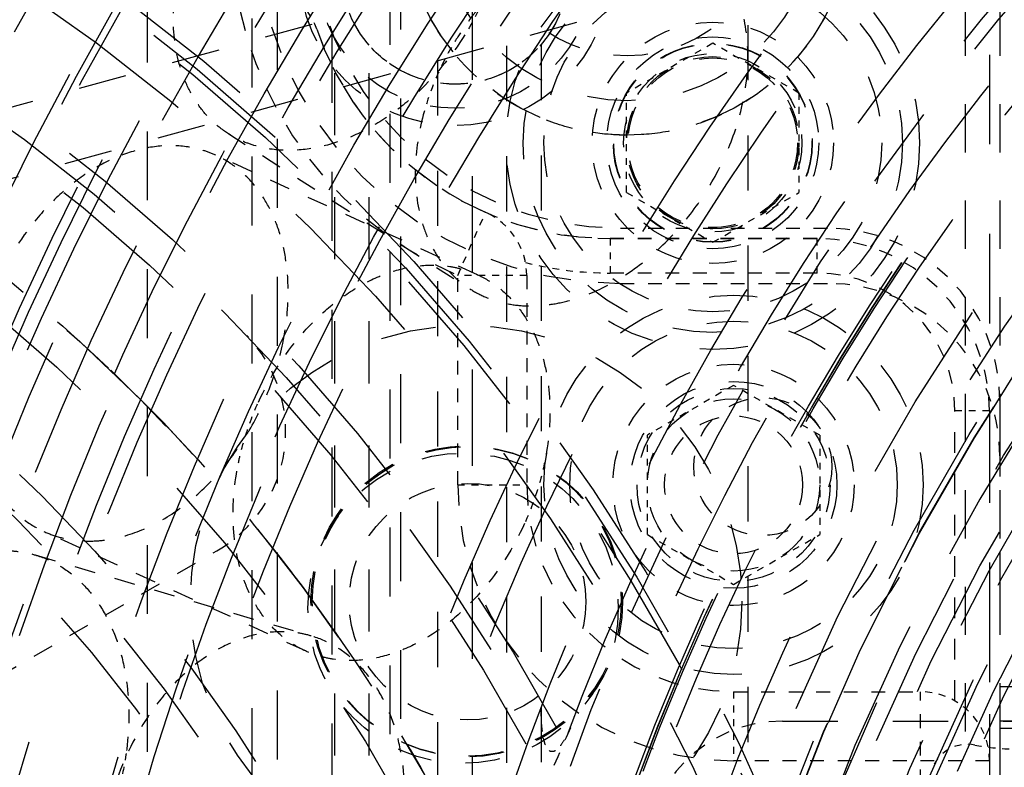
# Model space of a CAD drawing. Header units: millimetres. Extents: x 14186 to 17588, y 1400 to 3805.
# Tile 174 of 256: x 16359 to 16373, y 2733 to 2743. Entities that reach past the tile are written whole.
import ezdxf

# ---------------------------------------------------------------- set-up
doc = ezdxf.new("R2010")
doc.units = ezdxf.units.MM
doc.linetypes.add('HIDDEN', pattern=[0.2, 0.1, -0.1])
for name, color, linetype in [('1_17', 7, 'Continuous'), ('1_35', 7, 'Continuous'), ('1_37', 7, 'Continuous'), ('1_51', 7, 'Continuous'), ('1_75_1', 7, 'Continuous'), ('1_80_153', 7, 'Continuous'), ('DEFAULT_2', 8, 'HIDDEN'), ('SHELL_52', 7, 'Continuous'), ('SHELL_61_1', 7, 'Continuous')]:
    doc.layers.add(name, color=color, linetype=linetype)
doc.layers.add('dim', color=82, linetype='Continuous', lineweight=9)
doc.styles.get("Standard").update_dxf_attribs({"font": 'arial.ttf'})
doc.dimstyles.new('ISO-25', dxfattribs={"dimtxt": 2.5, "dimasz": 2.5, "dimexe": 1.25, "dimexo": 0.625, "dimtad": 1, "dimtxsty": 'Standard', "dimcen": 2.5, "dimadec": 0, "dimazin": 0, "dimtfac": 1, "dimtmove": 0, "dimatfit": 3, "dimfxl": 1, "dimarcsym": 0})

# ---------------------------------------------------------------- blocks, each defined once
blk = doc.blocks.new('*D24')
at = {"layer": 'Defpoints', "color": 0, "transparency": 16777216}
for p in [(16328.859, 2985.593), (16472.816, 2454.767)]:
    blk.add_point(p, dxfattribs=at)
at = {"layer": 'dim', "color": 0, "linetype": 'Continuous', "lineweight": -2, "transparency": 16777216}
for p, q in [((16322.578, 3008.756), (16316.296, 3031.92)), ((16328.859, 2985.593), (16472.816, 2454.767)), ((16510.019, 2317.586), (16479.098, 2431.603))]:
    blk.add_line(p, q, dxfattribs=at)
at = {"layer": 'dim', "color": 0, "transparency": 16777216}
for points in [[(16326.438, 3009.803), (16318.717, 3007.709), (16328.859, 2985.593)], [(16482.958, 2432.65), (16475.237, 2430.556), (16472.816, 2454.767)]]:
    blk.add_solid(points, dxfattribs=at)
at = {"layer": 'dim', "color": 0, "transparency": 16777216, "insert": (16518.28, 2368.594), "char_height": 30, "attachment_point": 5, "rotation": 285.1733}
blk.add_mtext('360%%D', dxfattribs=at)
blk = doc.blocks.new('*D27')
at = {"layer": 'Defpoints', "color": 0, "transparency": 16777216}
for p in [(17053.851, 3119.687), (16297.825, 2320.672)]:
    blk.add_point(p, dxfattribs=at)
at = {"layer": 'dim', "color": 0, "linetype": 'Continuous', "lineweight": -2, "transparency": 16777216}
for p, q in [((17253.469, 3330.657), (17070.346, 3137.12)), ((16297.825, 2320.672), (17053.851, 3119.687)), ((16281.33, 2303.239), (16264.835, 2285.806))]:
    blk.add_line(p, q, dxfattribs=at)
at = {"layer": 'dim', "color": 0, "transparency": 16777216}
for points in [[(17067.44, 3139.87), (17073.251, 3134.371), (17053.851, 3119.687)], [(16278.424, 2305.989), (16284.235, 2300.49), (16297.825, 2320.672)]]:
    blk.add_solid(points, dxfattribs=at)
at = {"layer": 'dim', "color": 0, "transparency": 16777216, "insert": (17191.287, 3297.171), "char_height": 30, "attachment_point": 5, "rotation": 46.5835}
blk.add_mtext('∅1100', dxfattribs=at)
blk = doc.blocks.new('*D28')
at = {"layer": 'Defpoints', "color": 0, "transparency": 16777216}
for p in [(17217.995, 2998.669), (16133.681, 2441.691)]:
    blk.add_point(p, dxfattribs=at)
at = {"layer": 'dim', "color": 0, "linetype": 'Continuous', "lineweight": -2, "transparency": 16777216}
for p, q in [((17380.14, 3081.958), (17239.343, 3009.635)), ((16133.681, 2441.691), (17217.995, 2998.669)), ((16112.333, 2430.725), (16090.984, 2419.759))]:
    blk.add_line(p, q, dxfattribs=at)
at = {"layer": 'dim', "color": 0, "transparency": 16777216}
for points in [[(17237.515, 3013.193), (17241.17, 3006.077), (17217.995, 2998.669)], [(16110.505, 2434.283), (16114.16, 2427.167), (16133.681, 2441.691)]]:
    blk.add_solid(points, dxfattribs=at)
at = {"layer": 'dim', "color": 0, "transparency": 16777216, "insert": (17310.293, 3070.985), "char_height": 30, "attachment_point": 5, "rotation": 27.1882}
blk.add_mtext('∅1219', dxfattribs=at)

msp = doc.modelspace()

# ---------------------------------------------------------------- linework, layer by layer
for centre, radius in [((16675.838, 2720.18), 609.5), ((16675.838, 2720.18), 550), ((16400.838, 2720.18), 275)]:
    msp.add_circle(centre, radius)
at = {"layer": '1_17', "color": 8, "linetype": 'HIDDEN', "ltscale": 44}
msp.add_circle((16400.838, 2720.18), 55, dxfattribs=at)
at = {"layer": '1_17', "color": 8, "linetype": 'HIDDEN', "ltscale": 43}
msp.add_circle((16400.838, 2720.18), 54.5, dxfattribs=at)
at = {"layer": '1_17', "color": 8, "linetype": 'HIDDEN', "ltscale": 38}
msp.add_circle((16400.838, 2720.18), 47, dxfattribs=at)
at = {"layer": '1_17', "color": 8, "linetype": 'HIDDEN', "ltscale": 37}
for radius in [46.9, 46.8, 46.143, 46]:
    msp.add_circle((16400.838, 2720.18), radius, dxfattribs=at)
at = {"layer": '1_17', "color": 8, "linetype": 'HIDDEN', "ltscale": 36}
msp.add_circle((16400.838, 2720.18), 45, dxfattribs=at)
at = {"layer": '1_17', "color": 8, "linetype": 'HIDDEN', "ltscale": 35}
msp.add_circle((16400.838, 2720.18), 44.4, dxfattribs=at)
at = {"layer": '1_17', "color": 8, "linetype": 'HIDDEN', "ltscale": 34}
msp.add_circle((16400.838, 2720.18), 42.9, dxfattribs=at)
at = {"layer": '1_35', "color": 8, "linetype": 'HIDDEN', "ltscale": 23}
msp.add_circle((16400.838, 2720.18), 29, dxfattribs=at)
at = {"layer": '1_37', "color": 8, "linetype": 'HIDDEN'}
for p, q in [((16368.826, 2743.013), (16367.576, 2742.291)), ((16370.076, 2742.291), (16368.826, 2743.013)), ((16367.576, 2740.848), (16367.576, 2742.291)), ((16370.076, 2742.291), (16370.076, 2740.848)), ((16367.576, 2740.848), (16368.826, 2740.126)), ((16368.826, 2740.126), (16370.076, 2740.848))]:
    msp.add_line(p, q, dxfattribs=at)
at = {"layer": '1_37', "color": 8, "linetype": 'HIDDEN', "ltscale": 7}
msp.add_circle((16368.826, 2741.569), 2.75, dxfattribs=at)
at = {"layer": '1_37', "color": 8, "linetype": 'HIDDEN', "ltscale": 6}
msp.add_circle((16368.826, 2741.569), 2.45, dxfattribs=at)
at = {"layer": '1_37', "color": 8, "linetype": 'HIDDEN', "ltscale": 5}
for radius in [1.537, 1.443, 1.437]:
    msp.add_circle((16368.826, 2741.569), radius, dxfattribs=at)
at = {"layer": '1_37', "color": 8, "linetype": 'HIDDEN', "ltscale": 4}
for radius in [1.293, 1.25]:
    msp.add_circle((16368.826, 2741.569), radius, dxfattribs=at)
at = {"layer": '1_51', "color": 8, "linetype": 'HIDDEN', "ltscale": 33}
for radius in [41.9, 41.4]:
    msp.add_circle((16400.838, 2720.18), radius, dxfattribs=at)
at = {"layer": '1_51', "color": 8, "linetype": 'HIDDEN', "ltscale": 31}
msp.add_circle((16400.838, 2720.18), 38.657, dxfattribs=at)
at = {"layer": '1_51', "color": 8, "linetype": 'HIDDEN', "ltscale": 27}
for radius in [34, 33.5]:
    msp.add_circle((16400.838, 2720.18), radius, dxfattribs=at)
at = {"layer": '1_51', "color": 8, "linetype": 'HIDDEN', "ltscale": 26}
msp.add_circle((16400.838, 2720.18), 32.5, dxfattribs=at)
at = {"layer": '1_51', "color": 8, "linetype": 'HIDDEN', "ltscale": 4}
for centre, radius in [((16368.826, 2741.569), 1.23), ((16365.268, 2734.913), 1.716)]:
    msp.add_circle(centre, radius, dxfattribs=at)
at = {"layer": '1_51', "color": 8, "linetype": 'HIDDEN', "ltscale": 29}
msp.add_arc((16400.838, 2720.18), 38, 356.25, 341.25, dxfattribs=at)
at = {"layer": '1_51', "color": 8, "linetype": 'HIDDEN', "ltscale": 25}
msp.add_arc((16400.838, 2720.18), 33, 356.25, 341.25, dxfattribs=at)
at = {"layer": '1_75_1', "color": 8, "linetype": 'HIDDEN', "ltscale": 3}
msp.add_line((16358.999, 2735.592), (16363.002, 2734.416), dxfattribs=at)
at = {"layer": '1_75_1', "color": 8, "linetype": 'HIDDEN', "ltscale": 2}
for points, knots in [([(16356.118, 2733.311), (16356.227, 2733.681), (16356.464, 2734.213), (16356.913, 2734.812), (16357.294, 2735.176), (16357.708, 2735.448), (16358.142, 2735.617), (16358.512, 2735.663), (16358.795, 2735.641), (16358.932, 2735.611), (16358.999, 2735.591)], [0, 0, 0, 0, 0.28672, 0.423847, 0.553837, 0.675631, 0.789329, 0.896419, 0.948454, 1, 1, 1, 1]), ([(16358.999, 2735.591), (16359.115, 2735.557), (16359.343, 2735.459), (16359.646, 2735.231), (16359.904, 2734.93), (16360.109, 2734.566), (16360.257, 2734.149), (16360.375, 2733.528), (16360.364, 2733.038), (16360.318, 2732.713)], [0, 0, 0, 0, 0.105761, 0.214469, 0.328523, 0.449441, 0.577769, 0.713188, 1, 1, 1, 1]), ([(16363.002, 2734.416), (16362.935, 2734.436), (16362.798, 2734.466), (16362.515, 2734.488), (16362.145, 2734.441), (16361.711, 2734.273), (16361.297, 2734.001), (16360.916, 2733.636), (16360.467, 2733.037), (16360.23, 2732.506), (16360.121, 2732.135)], [0, 0, 0, 0, 0.051546, 0.103582, 0.210671, 0.324368, 0.446161, 0.576151, 0.713277, 1, 1, 1, 1]), ([(16364.321, 2731.538), (16364.367, 2731.863), (16364.378, 2732.353), (16364.26, 2732.974), (16364.112, 2733.39), (16363.906, 2733.755), (16363.649, 2734.056), (16363.346, 2734.284), (16363.118, 2734.382), (16363.002, 2734.416)], [0, 0, 0, 0, 0.286809, 0.422227, 0.550556, 0.671475, 0.785531, 0.894239, 1, 1, 1, 1])]:
    msp.add_open_spline(points, degree=3, knots=knots, dxfattribs=at)
at = {"layer": '1_75_1', "color": 8, "linetype": 'HIDDEN', "ltscale": 0.4}
msp.add_open_spline([(16360.318, 2732.713), (16360.311, 2732.663), (16360.279, 2732.461), (16360.232, 2732.262), (16360.189, 2732.115)], degree=3, knots=[0, 0, 0, 0, 0.248937, 1, 1, 1, 1], dxfattribs=at)
at = {"layer": '1_80_153', "color": 8, "linetype": 'HIDDEN', "ltscale": 34}
for radius in [42.5, 42]:
    msp.add_circle((16400.838, 2720.18), radius, dxfattribs=at)
at = {"layer": '1_80_153', "color": 8, "linetype": 'HIDDEN', "ltscale": 28}
msp.add_circle((16400.838, 2720.18), 35.3, dxfattribs=at)
at = {"layer": '1_80_153', "color": 8, "linetype": 'HIDDEN', "ltscale": 27}
for radius in [34, 33.5]:
    msp.add_circle((16400.838, 2720.18), radius, dxfattribs=at)
at = {"layer": '1_80_153', "color": 8, "linetype": 'HIDDEN', "ltscale": 26}
msp.add_circle((16400.838, 2720.18), 33, dxfattribs=at)
at = {"layer": '1_80_153', "color": 8, "linetype": 'HIDDEN', "ltscale": 25}
for radius in [31.33, 30.83]:
    msp.add_circle((16400.838, 2720.18), radius, dxfattribs=at)
at = {"layer": '1_80_153', "color": 8, "linetype": 'HIDDEN', "ltscale": 7}
msp.add_circle((16368.826, 2741.569), 3, dxfattribs=at)
at = {"layer": '1_80_153', "color": 8, "linetype": 'HIDDEN', "ltscale": 4}
msp.add_circle((16368.826, 2741.569), 1.75, dxfattribs=at)
at = {"layer": '1_80_153', "color": 8, "linetype": 'HIDDEN', "ltscale": 5}
msp.add_circle((16365.268, 2734.913), 2.25, dxfattribs=at)
at = {"layer": 'DEFAULT_2', "color": 8, "linetype": 'HIDDEN', "ltscale": 14}
msp.add_line((16365.338, 2774.683), (16365.338, 2665.677), dxfattribs=at)
at = {"layer": 'DEFAULT_2', "color": 8, "linetype": 'HIDDEN', "ltscale": 13}
msp.add_line((16372.838, 2771.447), (16372.838, 2668.913), dxfattribs=at)
at = {"layer": 'DEFAULT_2', "color": 8, "linetype": 'HIDDEN', "ltscale": 10}
for p, q in [((16363.303, 2761.147), (16363.303, 2679.212)), ((16364.302, 2679.212), (16364.302, 2761.147)), ((16362.145, 2680.37), (16362.145, 2759.99)), ((16364.144, 2759.989), (16364.144, 2680.371)), ((16360.622, 2759.735), (16360.622, 2680.625)), ((16362.512, 2680.626), (16362.512, 2759.734))]:
    msp.add_line(p, q, dxfattribs=at)
at = {"layer": 'DEFAULT_2', "color": 8, "linetype": 'HIDDEN', "ltscale": 9}
for p, q in [((16363.338, 2755.18), (16363.338, 2685.18)), ((16363.838, 2755.18), (16363.838, 2685.18))]:
    msp.add_line(p, q, dxfattribs=at)
at = {"layer": 'DEFAULT_2', "color": 8, "linetype": 'HIDDEN', "ltscale": 7}
for p, q in [((16336.701, 2736.021), (16392.222, 2751.362)), ((16392.489, 2750.398), (16336.967, 2735.057)), ((16372.488, 2746.33), (16372.488, 2694.03)), ((16372.988, 2746.33), (16372.988, 2694.03))]:
    msp.add_line(p, q, dxfattribs=at)
at = {"layer": 'DEFAULT_2', "color": 8, "linetype": 'HIDDEN', "ltscale": 8}
for p, q in [((16364.838, 2689.164), (16364.838, 2751.196)), ((16365.838, 2689.374), (16365.838, 2750.986)), ((16366.338, 2750.986), (16366.338, 2689.374)), ((16369.338, 2728.077), (16369.338, 2749.351)), ((16369.839, 2733.181), (16391.839, 2733.181))]:
    msp.add_line(p, q, dxfattribs=at)
at = {"layer": 'DEFAULT_2', "color": 8, "linetype": 'HIDDEN', "ltscale": 3}
for p, q in [((16361.792, 2741.707), (16365.301, 2739.452)), ((16365.413, 2739.656), (16361.618, 2741.389)), ((16362.921, 2734.198), (16359.126, 2735.931)), ((16377.488, 2733.68), (16372.988, 2733.68)), ((16377.376, 2733.18), (16372.988, 2733.18)), ((16372.988, 2733.08), (16377.354, 2733.08))]:
    msp.add_line(p, q, dxfattribs=at)
at = {"layer": 'DEFAULT_2', "color": 8, "linetype": 'HIDDEN', "ltscale": 2}
for p, q in [((16367.488, 2740.33), (16370.488, 2740.33)), ((16370.338, 2740.18), (16367.338, 2740.18)), ((16367.488, 2739.53), (16370.488, 2739.53))]:
    msp.add_line(p, q, dxfattribs=at)
at = {"layer": 'DEFAULT_2', "color": 8, "linetype": 'HIDDEN'}
for p, q in [((16369.127, 2738.051), (16367.877, 2737.329)), ((16370.377, 2737.329), (16369.127, 2738.051)), ((16367.877, 2735.886), (16367.877, 2737.329)), ((16370.377, 2737.329), (16370.377, 2735.886)), ((16367.877, 2735.886), (16369.127, 2735.164)), ((16369.127, 2735.164), (16370.377, 2735.886))]:
    msp.add_line(p, q, dxfattribs=at)
at = {"layer": 'DEFAULT_2', "color": 8, "linetype": 'HIDDEN', "ltscale": 0.001}
msp.add_line((16369.839, 2733.182), (16369.839, 2733.181), dxfattribs=at)
at = {"layer": 'DEFAULT_2', "color": 8, "linetype": 'HIDDEN', "ltscale": 45}
msp.add_circle((16400.838, 2720.18), 56, dxfattribs=at)
at = {"layer": 'DEFAULT_2', "color": 8, "linetype": 'HIDDEN', "ltscale": 44}
for radius in [55.5, 55]:
    msp.add_circle((16400.838, 2720.18), radius, dxfattribs=at)
at = {"layer": 'DEFAULT_2', "color": 8, "linetype": 'HIDDEN', "ltscale": 43}
msp.add_circle((16400.838, 2720.18), 54.5, dxfattribs=at)
at = {"layer": 'DEFAULT_2', "color": 8, "linetype": 'HIDDEN', "ltscale": 38}
for radius in [48, 47.707, 47.5, 47]:
    msp.add_circle((16400.838, 2720.18), radius, dxfattribs=at)
at = {"layer": 'DEFAULT_2', "color": 8, "linetype": 'HIDDEN', "ltscale": 37}
for radius in [46.9, 45.793]:
    msp.add_circle((16400.838, 2720.18), radius, dxfattribs=at)
at = {"layer": 'DEFAULT_2', "color": 8, "linetype": 'HIDDEN', "ltscale": 36}
for radius in [45.5, 45, 44.5]:
    msp.add_circle((16400.838, 2720.18), radius, dxfattribs=at)
at = {"layer": 'DEFAULT_2', "color": 8, "linetype": 'HIDDEN', "ltscale": 35}
for radius in [44, 43.8]:
    msp.add_circle((16400.838, 2720.18), radius, dxfattribs=at)
at = {"layer": 'DEFAULT_2', "color": 8, "linetype": 'HIDDEN', "ltscale": 34}
msp.add_circle((16400.838, 2720.18), 42.5, dxfattribs=at)
at = {"layer": 'DEFAULT_2', "color": 8, "linetype": 'HIDDEN', "ltscale": 33}
msp.add_circle((16400.838, 2720.18), 41.9, dxfattribs=at)
at = {"layer": 'DEFAULT_2', "color": 8, "linetype": 'HIDDEN', "ltscale": 29}
for radius in [36.931, 36.436, 35.75]:
    msp.add_circle((16400.838, 2720.18), radius, dxfattribs=at)
at = {"layer": 'DEFAULT_2', "color": 8, "linetype": 'HIDDEN', "ltscale": 28}
for radius in [35.3, 35.252, 35.25, 35.221, 35]:
    msp.add_circle((16400.838, 2720.18), radius, dxfattribs=at)
at = {"layer": 'DEFAULT_2', "color": 8, "linetype": 'HIDDEN', "ltscale": 27}
for radius in [34, 33.5]:
    msp.add_circle((16400.838, 2720.18), radius, dxfattribs=at)
at = {"layer": 'DEFAULT_2', "color": 8, "linetype": 'HIDDEN', "ltscale": 26}
for radius in [33.086, 33, 32.995, 32.5, 32.25, 32]:
    msp.add_circle((16400.838, 2720.18), radius, dxfattribs=at)
at = {"layer": 'DEFAULT_2', "color": 8, "linetype": 'HIDDEN', "ltscale": 25}
for radius in [31.85, 31.639, 31.25, 30.995]:
    msp.add_circle((16400.838, 2720.18), radius, dxfattribs=at)
at = {"layer": 'DEFAULT_2', "color": 8, "linetype": 'HIDDEN', "ltscale": 24}
for radius in [30.5, 30, 29.7, 29.5]:
    msp.add_circle((16400.838, 2720.18), radius, dxfattribs=at)
at = {"layer": 'DEFAULT_2', "color": 8, "linetype": 'HIDDEN', "ltscale": 23}
for centre, radius in [((16342.838, 2720.18), 29.1), ((16342.838, 2720.18), 29), ((16400.838, 2720.18), 29.05), ((16400.838, 2720.18), 29), ((16400.838, 2720.18), 28.75), ((16400.838, 2720.18), 28.7), ((16342.838, 2720.18), 28.5), ((16400.838, 2720.18), 28.5)]:
    msp.add_circle(centre, radius, dxfattribs=at)
at = {"layer": 'DEFAULT_2', "color": 8, "linetype": 'HIDDEN', "ltscale": 8}
for centre, radius in [((16367.586, 2744.929), 3.25), ((16365.248, 2734.922), 4)]:
    msp.add_circle(centre, radius, dxfattribs=at)
at = {"layer": 'DEFAULT_2', "color": 8, "linetype": 'HIDDEN', "ltscale": 22}
for radius in [28, 27.916]:
    msp.add_circle((16400.838, 2720.18), radius, dxfattribs=at)
at = {"layer": 'DEFAULT_2', "color": 8, "linetype": 'HIDDEN', "ltscale": 7}
for centre in [(16367.586, 2744.929), (16369.127, 2736.607)]:
    msp.add_circle(centre, 2.75, dxfattribs=at)
at = {"layer": 'DEFAULT_2', "color": 8, "linetype": 'HIDDEN', "ltscale": 5}
for centre, radius in [((16367.586, 2744.929), 2.1), ((16365.085, 2744.069), 2.25), ((16365.085, 2744.069), 2), ((16369.127, 2736.607), 1.5), ((16365.248, 2734.922), 2.25), ((16365.205, 2734.818), 2.25)]:
    msp.add_circle(centre, radius, dxfattribs=at)
at = {"layer": 'DEFAULT_2', "color": 8, "linetype": 'HIDDEN', "ltscale": 21}
msp.add_circle((16342.838, 2720.18), 26.75, dxfattribs=at)
at = {"layer": 'DEFAULT_2', "color": 8, "linetype": 'HIDDEN', "ltscale": 4}
for centre, radius in [((16365.085, 2744.069), 1.65), ((16369.127, 2736.607), 1.75), ((16369.127, 2736.607), 1.4), ((16369.127, 2736.607), 1.25)]:
    msp.add_circle(centre, radius, dxfattribs=at)
at = {"layer": 'DEFAULT_2', "color": 8, "linetype": 'HIDDEN', "ltscale": 20}
for radius in [25, 24.5]:
    msp.add_circle((16342.838, 2720.18), radius, dxfattribs=at)
at = {"layer": 'DEFAULT_2', "color": 8, "linetype": 'HIDDEN', "ltscale": 18}
for radius in [23, 22.5, 22]:
    msp.add_circle((16342.838, 2720.18), radius, dxfattribs=at)
at = {"layer": 'DEFAULT_2', "color": 8, "linetype": 'HIDDEN', "ltscale": 15}
for radius in [19, 18.5]:
    msp.add_circle((16342.838, 2720.18), radius, dxfattribs=at)
at = {"layer": 'DEFAULT_2', "color": 8, "linetype": 'HIDDEN', "ltscale": 6}
msp.add_circle((16369.127, 2736.607), 2.375, dxfattribs=at)
at = {"layer": 'DEFAULT_2', "color": 8, "linetype": 'HIDDEN', "ltscale": 14}
for radius in [18, 17.586, 17.5]:
    msp.add_circle((16342.838, 2720.18), radius, dxfattribs=at)
at = {"layer": 'DEFAULT_2', "color": 8, "linetype": 'HIDDEN', "ltscale": 3}
msp.add_circle((16369.551, 2736.872), 1, dxfattribs=at)
at = {"layer": 'DEFAULT_2', "color": 8, "linetype": 'HIDDEN', "ltscale": 31}
msp.add_arc((16400.838, 2720.18), 56.5, 236.727, 123.273, dxfattribs=at)
at = {"layer": 'DEFAULT_2', "color": 8, "linetype": 'HIDDEN', "ltscale": 29}
for radius in [49, 48.5]:
    msp.add_arc((16400.838, 2720.18), radius, 225.4807, 134.5193, dxfattribs=at)
at = {"layer": 'DEFAULT_2', "color": 8, "linetype": 'HIDDEN', "ltscale": 12}
msp.add_arc((16400.838, 2720.18), 36.25, 105.0899, 254.9101, dxfattribs=at)
at = {"layer": 'DEFAULT_2', "color": 8, "linetype": 'HIDDEN', "ltscale": 24}
msp.add_arc((16400.838, 2720.18), 32.475, 194.0749, 165.9251, dxfattribs=at)
at = {"layer": 'DEFAULT_2', "color": 8, "linetype": 'HIDDEN', "ltscale": 4}
for radius in [5.3, 4.5]:
    msp.add_arc((16367.488, 2744.83), radius, 180, 270, dxfattribs=at)
at = {"layer": 'DEFAULT_2', "color": 8, "linetype": 'HIDDEN', "ltscale": 0.9}
msp.add_arc((16362.136, 2742.893), 1, 18.9544, 90, dxfattribs=at)
at = {"layer": 'DEFAULT_2', "color": 8, "linetype": 'HIDDEN', "ltscale": 3}
msp.add_arc((16367.338, 2744.68), 4.5, 198.9544, 270, dxfattribs=at)
at = {"layer": 'DEFAULT_2', "color": 8, "linetype": 'HIDDEN', "ltscale": 2}
for centre, radius, start, end in [((16370.488, 2737.83), 2.5, 0, 90), ((16370.338, 2737.68), 2.5, 0, 90), ((16370.488, 2737.03), 2.5, 0, 90), ((16369.839, 2731.181), 2, 90, 180)]:
    msp.add_arc(centre, radius, start, end, dxfattribs=at)
at = {"layer": 'DEFAULT_2', "color": 8, "linetype": 'HIDDEN', "ltscale": 8}
msp.add_arc((16342.838, 2720.18), 18.971, 270, 90, dxfattribs=at)
at = {"layer": 'DEFAULT_2', "color": 8, "linetype": 'HIDDEN', "ltscale": 7}
msp.add_arc((16342.838, 2720.18), 17.034, 270, 90, dxfattribs=at)
at = {"layer": 'DEFAULT_2', "color": 8, "linetype": 'HIDDEN', "ltscale": 0.5}
msp.add_arc((16372.52, 2732.294), 0.55, 78.8119, 156.8384, dxfattribs=at)
at = {"layer": 'DEFAULT_2', "color": 8, "linetype": 'HIDDEN'}
msp.add_arc((16373.246, 2736.05), 3.275, 259.1015, 283.5354, dxfattribs=at)
at = {"layer": 'DEFAULT_2', "color": 8, "linetype": 'HIDDEN', "ltscale": 2}
msp.add_ellipse((16396.031, 2720.18), major_axis=(32.046, 0), ratio=0.988686, start_param=2.722081, end_param=2.79987, dxfattribs=at)
at = {"layer": 'DEFAULT_2', "color": 8, "linetype": 'HIDDEN', "ltscale": 4}
for points in [[(16367.586, 2741.679), (16367.374, 2741.681), (16366.948, 2741.722), (16366.132, 2741.966), (16365.228, 2742.572), (16364.506, 2743.653), (16364.252, 2744.929), (16364.506, 2746.205), (16365.228, 2747.286), (16366.132, 2747.891), (16366.948, 2748.135), (16367.374, 2748.177), (16367.586, 2748.179)], [(16367.586, 2748.179), (16367.799, 2748.176), (16368.224, 2748.135), (16369.041, 2747.891), (16369.945, 2747.286), (16370.667, 2746.205), (16370.921, 2744.928), (16370.667, 2743.652), (16369.945, 2742.571), (16369.041, 2741.966), (16368.224, 2741.722), (16367.799, 2741.681), (16367.586, 2741.679)]]:
    msp.add_open_spline(points, degree=3, knots=[0, 0, 0, 0, 0.062719, 0.12546, 0.250335, 0.375171, 0.500007, 0.62485, 0.749685, 0.874547, 0.937288, 1, 1, 1, 1], dxfattribs=at)
at = {"layer": 'DEFAULT_2', "color": 8, "linetype": 'HIDDEN', "ltscale": 10}
msp.add_open_spline([(16342.838, 2745.18), (16344.471, 2745.179), (16346.932, 2744.938), (16350.106, 2744.142), (16353.189, 2743.039), (16356.817, 2741.1), (16360.629, 2737.971), (16363.758, 2734.159), (16366.084, 2729.809), (16367.515, 2725.088), (16367.999, 2720.18), (16367.515, 2715.271), (16366.084, 2710.551), (16363.758, 2706.201), (16360.629, 2702.388), (16356.817, 2699.259), (16353.189, 2697.321), (16350.107, 2696.218), (16346.932, 2695.422), (16344.471, 2695.182), (16342.838, 2695.18)], degree=3, knots=[0, 0, 0, 0, 0.062492, 0.093775, 0.125056, 0.187547, 0.250038, 0.312529, 0.37502, 0.437511, 0.500001, 0.562491, 0.624981, 0.687471, 0.749962, 0.812452, 0.874942, 0.906224, 0.937507, 1, 1, 1, 1], dxfattribs=at)
at = {"layer": 'DEFAULT_2', "color": 8, "linetype": 'HIDDEN', "ltscale": 2}
for points, knots in [([(16368.545, 2744.499), (16368.487, 2744.537), (16368.364, 2744.604), (16368.098, 2744.705), (16367.73, 2744.764), (16367.266, 2744.725), (16366.792, 2744.581), (16366.325, 2744.338), (16365.725, 2743.89), (16365.348, 2743.447), (16365.139, 2743.122)], [0, 0, 0, 0, 0.051546, 0.103582, 0.210671, 0.324369, 0.446163, 0.576152, 0.713279, 1, 1, 1, 1]), ([(16369.219, 2741.975), (16369.287, 2742.23), (16369.366, 2742.733), (16369.304, 2743.356), (16369.152, 2743.792), (16368.993, 2744.075), (16368.792, 2744.316), (16368.631, 2744.444), (16368.545, 2744.499)], [0, 0, 0, 0, 0.283877, 0.543532, 0.664267, 0.779589, 0.890876, 1, 1, 1, 1]), ([(16361.792, 2741.707), (16361.707, 2741.762), (16361.545, 2741.89), (16361.344, 2742.131), (16361.186, 2742.414), (16361.033, 2742.85), (16360.971, 2743.473), (16361.05, 2743.976), (16361.118, 2744.231)], [0, 0, 0, 0, 0.109123, 0.220409, 0.335731, 0.456465, 0.716121, 1, 1, 1, 1]), ([(16365.198, 2743.084), (16364.989, 2742.759), (16364.612, 2742.316), (16364.013, 2741.868), (16363.545, 2741.625), (16363.071, 2741.481), (16362.607, 2741.442), (16362.239, 2741.501), (16361.973, 2741.602), (16361.85, 2741.67), (16361.792, 2741.707)], [0, 0, 0, 0, 0.28672, 0.423847, 0.553836, 0.675631, 0.789329, 0.896419, 0.948454, 1, 1, 1, 1]), ([(16364.628, 2741.975), (16364.56, 2741.721), (16364.481, 2741.217), (16364.542, 2740.594), (16364.695, 2740.158), (16364.853, 2739.875), (16365.055, 2739.635), (16365.216, 2739.506), (16365.301, 2739.452)], [0, 0, 0, 0, 0.283875, 0.54353, 0.664266, 0.779588, 0.890876, 1, 1, 1, 1]), ([(16361.618, 2741.389), (16361.555, 2741.418), (16361.424, 2741.467), (16361.146, 2741.529), (16360.774, 2741.536), (16360.32, 2741.431), (16359.871, 2741.221), (16359.443, 2740.914), (16358.913, 2740.385), (16358.603, 2739.893), (16358.442, 2739.541)], [0, 0, 0, 0, 0.051546, 0.103582, 0.210671, 0.32437, 0.446164, 0.576153, 0.713279, 1, 1, 1, 1]), ([(16362.591, 2738.66), (16362.651, 2738.951), (16362.692, 2739.391), (16362.629, 2739.958), (16362.527, 2740.344), (16362.372, 2740.69), (16362.166, 2740.986), (16361.915, 2741.225), (16361.719, 2741.343), (16361.618, 2741.389)], [0, 0, 0, 0, 0.285695, 0.420101, 0.547666, 0.668365, 0.782895, 0.892724, 1, 1, 1, 1]), ([(16362.237, 2737.808), (16362.398, 2738.16), (16362.708, 2738.652), (16363.238, 2739.181), (16363.666, 2739.488), (16364.115, 2739.698), (16364.569, 2739.803), (16364.941, 2739.796), (16365.219, 2739.734), (16365.35, 2739.685), (16365.413, 2739.656)], [0, 0, 0, 0, 0.286719, 0.423845, 0.553835, 0.67563, 0.789329, 0.896419, 0.948454, 1, 1, 1, 1]), ([(16365.413, 2739.656), (16365.514, 2739.61), (16365.71, 2739.492), (16365.961, 2739.253), (16366.167, 2738.957), (16366.322, 2738.611), (16366.424, 2738.225), (16366.487, 2737.658), (16366.446, 2737.218), (16366.386, 2736.927)], [0, 0, 0, 0, 0.107275, 0.217104, 0.331634, 0.452332, 0.579896, 0.714303, 1, 1, 1, 1]), ([(16358.153, 2738.66), (16358.093, 2738.369), (16358.052, 2737.929), (16358.114, 2737.362), (16358.216, 2736.976), (16358.372, 2736.63), (16358.577, 2736.334), (16358.829, 2736.095), (16359.024, 2735.977), (16359.126, 2735.931)], [0, 0, 0, 0, 0.285696, 0.420103, 0.547668, 0.668366, 0.782895, 0.892724, 1, 1, 1, 1]), ([(16362.921, 2734.198), (16362.819, 2734.244), (16362.624, 2734.362), (16362.372, 2734.601), (16362.167, 2734.897), (16362.011, 2735.242), (16361.909, 2735.629), (16361.847, 2736.196), (16361.887, 2736.636), (16361.948, 2736.927)], [0, 0, 0, 0, 0.107275, 0.217104, 0.331634, 0.452332, 0.579896, 0.714303, 1, 1, 1, 1]), ([(16366.096, 2736.046), (16365.936, 2735.694), (16365.626, 2735.202), (16365.096, 2734.673), (16364.668, 2734.366), (16364.219, 2734.156), (16363.765, 2734.051), (16363.393, 2734.058), (16363.115, 2734.12), (16362.984, 2734.169), (16362.921, 2734.198)], [0, 0, 0, 0, 0.286719, 0.423845, 0.553835, 0.67563, 0.789329, 0.896419, 0.948454, 1, 1, 1, 1])]:
    msp.add_open_spline(points, degree=3, knots=knots, dxfattribs=at)
at = {"layer": 'DEFAULT_2', "color": 8, "linetype": 'HIDDEN', "ltscale": 3}
for points, knots in [([(16366.609, 2743.438), (16366.524, 2743.241), (16366.342, 2742.962), (16366.007, 2742.689), (16365.625, 2742.485), (16365.084, 2742.376), (16364.437, 2742.506), (16363.887, 2742.872), (16363.581, 2743.331), (16363.456, 2743.745), (16363.412, 2744.176), (16363.481, 2744.502), (16363.56, 2744.701)], [0, 0, 0, 0, 0.124892, 0.187634, 0.250375, 0.375192, 0.500022, 0.624852, 0.749663, 0.812394, 0.875128, 1, 1, 1, 1]), ([(16365.301, 2739.452), (16365.376, 2739.404), (16365.535, 2739.321), (16365.793, 2739.238), (16366.07, 2739.199), (16366.359, 2739.204), (16366.656, 2739.252), (16367.065, 2739.374), (16367.572, 2739.633), (16368.124, 2740.078), (16368.604, 2740.637), (16368.983, 2741.276), (16369.156, 2741.74), (16369.219, 2741.975)], [0, 0, 0, 0, 0.049978, 0.100716, 0.152895, 0.207058, 0.263574, 0.322633, 0.448103, 0.582166, 0.721613, 0.862328, 1, 1, 1, 1]), ([(16359.126, 2735.931), (16359.201, 2735.897), (16359.36, 2735.839), (16359.612, 2735.794), (16359.873, 2735.788), (16360.237, 2735.835), (16360.701, 2735.998), (16361.223, 2736.334), (16361.697, 2736.794), (16362.1, 2737.353), (16362.409, 2737.982), (16362.544, 2738.432), (16362.591, 2738.66)], [0, 0, 0, 0, 0.050251, 0.101184, 0.153416, 0.207453, 0.322006, 0.446233, 0.57912, 0.718104, 0.859685, 1, 1, 1, 1])]:
    msp.add_open_spline(points, degree=3, knots=knots, dxfattribs=at)
at = {"layer": 'DEFAULT_2', "color": 8, "linetype": 'HIDDEN', "ltscale": 0.9}
for points, knots in [([(16365.709, 2744.231), (16365.683, 2744.131), (16365.558, 2743.731), (16365.369, 2743.35), (16365.198, 2743.084)], [0, 0, 0, 0, 0.245467, 1, 1, 1, 1]), ([(16365.139, 2743.122), (16365.081, 2743.033), (16364.868, 2742.671), (16364.708, 2742.278), (16364.628, 2741.975)], [0, 0, 0, 0, 0.253888, 1, 1, 1, 1])]:
    msp.add_open_spline(points, degree=3, knots=knots, dxfattribs=at)
at = {"layer": 'DEFAULT_2', "color": 8, "linetype": 'HIDDEN', "ltscale": 0.7}
for points in [[(16361.948, 2736.927), (16361.963, 2737.002), (16362.035, 2737.303), (16362.14, 2737.596), (16362.237, 2737.808)], [(16366.386, 2736.927), (16366.37, 2736.852), (16366.299, 2736.551), (16366.193, 2736.258), (16366.096, 2736.046)]]:
    msp.add_open_spline(points, degree=3, knots=[0, 0, 0, 0, 0.247542, 1, 1, 1, 1], dxfattribs=at)
at = {"layer": 'DEFAULT_2', "color": 8, "linetype": 'HIDDEN', "ltscale": 0.8}
msp.add_open_spline([(16366.764, 2733.085), (16366.744, 2733.042), (16366.704, 2732.958), (16366.645, 2732.859), (16366.59, 2732.79), (16366.546, 2732.749), (16366.485, 2732.729), (16366.43, 2732.768), (16366.4, 2732.828), (16366.378, 2732.898), (16366.363, 2732.972), (16366.349, 2733.073), (16366.34, 2733.202), (16366.338, 2733.305), (16366.338, 2733.356)], degree=3, knots=[0, 0, 0, 0, 0.126167, 0.248243, 0.306439, 0.360959, 0.41012, 0.461869, 0.523279, 0.589077, 0.65657, 0.724814, 0.8622, 1, 1, 1, 1], dxfattribs=at)
at = {"layer": 'SHELL_52', "color": 8, "linetype": 'HIDDEN', "ltscale": 0.7}
for p, q in [((16365.127, 2739.644), (16365.529, 2740.559)), ((16366.127, 2739.644), (16365.127, 2739.644)), ((16365.127, 2736.607), (16366.127, 2736.607)), ((16369.127, 2733.607), (16369.127, 2732.607))]:
    msp.add_line(p, q, dxfattribs=at)
at = {"layer": 'SHELL_52', "color": 8, "linetype": 'HIDDEN', "ltscale": 0.4}
for p, q in [((16367.338, 2740.18), (16367.338, 2739.68)), ((16370.338, 2739.68), (16370.338, 2740.18)), ((16372.838, 2737.68), (16372.338, 2737.68))]:
    msp.add_line(p, q, dxfattribs=at)
at = {"layer": 'SHELL_52', "color": 8, "linetype": 'HIDDEN', "ltscale": 2}
for p, q in [((16367.338, 2740.18), (16370.338, 2740.18)), ((16365.127, 2736.607), (16365.127, 2739.644)), ((16366.127, 2739.644), (16366.127, 2736.607)), ((16370.338, 2739.68), (16367.338, 2739.68)), ((16369.127, 2733.607), (16371.838, 2733.607)), ((16371.838, 2731.48), (16371.838, 2733.607)), ((16372.838, 2732.607), (16369.127, 2732.607))]:
    msp.add_line(p, q, dxfattribs=at)
at = {"layer": 'SHELL_52', "color": 8, "linetype": 'HIDDEN', "ltscale": 3}
msp.add_line((16372.338, 2733.473), (16372.338, 2737.68), dxfattribs=at)
at = {"layer": 'SHELL_52', "color": 8, "linetype": 'HIDDEN', "ltscale": 11}
msp.add_line((16372.838, 2737.68), (16372.838, 2702.68), dxfattribs=at)
at = {"layer": 'SHELL_52', "color": 8, "linetype": 'HIDDEN', "ltscale": 22}
msp.add_circle((16342.838, 2720.18), 27, dxfattribs=at)
at = {"layer": 'SHELL_52', "color": 8, "linetype": 'HIDDEN', "ltscale": 21}
msp.add_circle((16342.838, 2720.18), 26.5, dxfattribs=at)
at = {"layer": 'SHELL_52', "color": 8, "linetype": 'HIDDEN', "ltscale": 4}
msp.add_circle((16369.127, 2736.607), 1.75, dxfattribs=at)
at = {"layer": 'SHELL_52', "color": 8, "linetype": 'HIDDEN', "ltscale": 17}
msp.add_arc((16342.838, 2720.18), 25, 26.8721, 333.1279, dxfattribs=at)
at = {"layer": 'SHELL_52', "color": 8, "linetype": 'HIDDEN', "ltscale": 3}
for centre, radius, end in [((16367.338, 2744.68), 5.5, 246.3023), ((16369.127, 2736.607), 4, 270), ((16369.127, 2736.607), 3, 270)]:
    msp.add_arc(centre, radius, 180, end, dxfattribs=at)
at = {"layer": 'SHELL_52', "color": 8, "linetype": 'HIDDEN', "ltscale": 4}
msp.add_arc((16367.338, 2744.68), 4.5, 180, 270, dxfattribs=at)
at = {"layer": 'SHELL_52', "color": 8, "linetype": 'HIDDEN', "ltscale": 0.9}
for centre, radius, start, end in [((16362.136, 2742.893), 1, 18.9544, 90), ((16367.338, 2744.68), 5, 255.7752, 270)]:
    msp.add_arc(centre, radius, start, end, dxfattribs=at)
at = {"layer": 'SHELL_52', "color": 8, "linetype": 'HIDDEN', "ltscale": 0.8}
msp.add_arc((16365.127, 2739.644), 1, 0, 66.3023, dxfattribs=at)
at = {"layer": 'SHELL_52', "color": 8, "linetype": 'HIDDEN', "ltscale": 13}
for radius, start, end in [(20.141, 31.7135, 328.2865), (19.853, 31.2523, 328.7477)]:
    msp.add_arc((16342.838, 2720.18), radius, start, end, dxfattribs=at)
at = {"layer": 'SHELL_52', "color": 8, "linetype": 'HIDDEN', "ltscale": 2}
for radius in [2.5, 2]:
    msp.add_arc((16370.338, 2737.68), radius, 0, 90, dxfattribs=at)
at = {"layer": 'SHELL_52', "color": 8, "linetype": 'HIDDEN'}
msp.add_arc((16371.838, 2732.607), 1, 0, 90, dxfattribs=at)
at = {"layer": 'SHELL_61_1', "color": 8, "linetype": 'HIDDEN', "ltscale": 2}
msp.add_line((16367.488, 2740.33), (16370.488, 2740.33), dxfattribs=at)
at = {"layer": 'SHELL_61_1', "color": 8, "linetype": 'HIDDEN', "ltscale": 11}
msp.add_line((16372.988, 2737.83), (16372.988, 2702.53), dxfattribs=at)
at = {"layer": 'SHELL_61_1', "color": 8, "linetype": 'HIDDEN', "ltscale": 3}
msp.add_line((16356.906, 2732.921), (16361.632, 2735.65), dxfattribs=at)
at = {"layer": 'SHELL_61_1', "color": 8, "linetype": 'HIDDEN', "ltscale": 23}
msp.add_circle((16342.838, 2720.18), 29.25, dxfattribs=at)
at = {"layer": 'SHELL_61_1', "color": 8, "linetype": 'HIDDEN', "ltscale": 22}
msp.add_circle((16342.838, 2720.18), 27, dxfattribs=at)
at = {"layer": 'SHELL_61_1', "color": 8, "linetype": 'HIDDEN', "ltscale": 21}
msp.add_circle((16342.838, 2720.18), 26.75, dxfattribs=at)
at = {"layer": 'SHELL_61_1', "color": 8, "linetype": 'HIDDEN', "ltscale": 20}
msp.add_circle((16342.838, 2720.18), 24.5, dxfattribs=at)
at = {"layer": 'SHELL_61_1', "color": 8, "linetype": 'HIDDEN', "ltscale": 3}
msp.add_circle((16369.127, 2736.607), 1, dxfattribs=at)
at = {"layer": 'SHELL_61_1', "color": 8, "linetype": 'HIDDEN', "ltscale": 4}
msp.add_arc((16367.488, 2744.83), 4.5, 180, 270, dxfattribs=at)
at = {"layer": 'SHELL_61_1', "color": 8, "linetype": 'HIDDEN', "ltscale": 2}
for centre, radius, start, end in [((16370.488, 2737.83), 2.5, 0, 90), ((16360.632, 2737.382), 2, 300, 44.0297)]:
    msp.add_arc(centre, radius, start, end, dxfattribs=at)

# ---------------------------------------------------------------- dimensions: what is measured, and where the dimension line sits
at = {"layer": 'dim'}
dim = msp.add_diameter_dim_2p(p1=(16297.825, 2320.672), p2=(17053.851, 3119.687), dimstyle='ISO-25', override={"dimtxt": 30, "dimasz": 24, "dimexe": 5.997, "dimexo": 5.997, "dimgap": 5.997, "dimdsep": 46, "dimarcsym": 1}, dxfattribs=at)
dim.commit()
dim.dimension.update_dxf_attribs({"geometry": '*D27', "text_midpoint": (17207.379, 3281.945), "dimtype": 131})
dim = msp.add_diameter_dim_2p(p1=(16133.681, 2441.691), p2=(17217.995, 2998.669), dimstyle='ISO-25', override={"dimtxt": 30, "dimasz": 24, "dimexe": 5.997, "dimexo": 5.997, "dimgap": 5.997, "dimdsep": 46, "dimarcsym": 1}, dxfattribs=at)
dim.commit()
dim.dimension.update_dxf_attribs({"geometry": '*D28', "text_midpoint": (17310.293, 3070.985)})
dim = msp.add_diameter_dim_2p(p1=(16328.859, 2985.593), p2=(16472.816, 2454.767), text='360%%D', dimstyle='ISO-25', override={"dimtxt": 30, "dimasz": 24, "dimexe": 5.997, "dimexo": 5.997, "dimgap": 5.997, "dimdsep": 46, "dimarcsym": 1}, dxfattribs=at)
dim.commit()
dim.dimension.update_dxf_attribs({"geometry": '*D24', "text_midpoint": (16518.28, 2368.594)})

doc.saveas('drawing.dxf')
